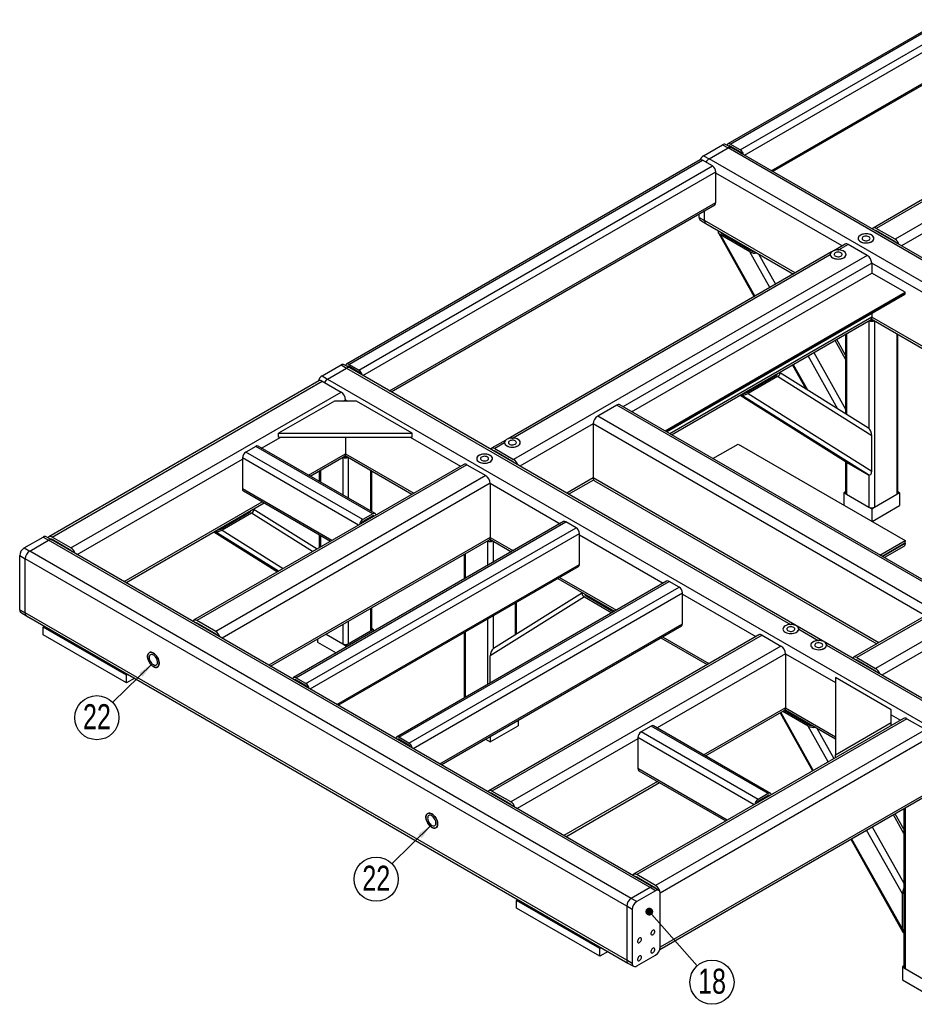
# Model space of a CAD drawing. Header units: millimetres. Extents: x 0 to 841, y 0 to 594.
# Tile 17 of 19: x 622 to 736, y 383 to 508. Entities that reach past the tile are written whole.
import ezdxf

# ---------------------------------------------------------------- set-up
doc = ezdxf.new("R2010")
doc.units = ezdxf.units.MM
doc.layers.add('NOTES', color=6, linetype='Continuous')
doc.layers.add('TRAIT-FORT', color=4, linetype='Continuous', lineweight=25)
doc.styles.add('SLDTEXTSTYLE0', font='TXT', dxfattribs={"width": 0.75})
doc.dimstyles.new('SLDDIMSTYLE6', dxfattribs={"dimtxt": 0.18, "dimasz": 1, "dimexe": 0, "dimexo": 0.0625, "dimgap": 0, "dimtad": 0, "dimtih": 1, "dimtoh": 1, "dimdec": 0, "dimrnd": 1e-09, "dimzin": 0, "dimdsep": 46, "dimtxsty": 'Standard', "dimblk1": 'DOT', "dimblk2": 'DOT', "dimsah": 1, "dimcen": 0.09, "dimadec": 0, "dimazin": 0, "dimtfac": 1, "dimtdec": 0, "dimtofl": 0, "dimtmove": 0, "dimatfit": 3, "dimldrblk": 'DOT', "dimfxl": 1, "dimfrac": 2, "dimtolj": 1, "dimtzin": 0, "dimarcsym": 0})
doc.dimstyles.new('SLDDIMSTYLE7', dxfattribs={"dimtxt": 0.18, "dimasz": 2, "dimexe": 0, "dimexo": 0.0625, "dimgap": 0, "dimtad": 0, "dimtih": 1, "dimtoh": 1, "dimdec": 0, "dimrnd": 1e-09, "dimzin": 0, "dimdsep": 46, "dimtxsty": 'Standard', "dimsah": 1, "dimcen": 0.09, "dimadec": 0, "dimazin": 0, "dimtfac": 2, "dimtdec": 0, "dimtofl": 0, "dimtmove": 0, "dimatfit": 3, "dimfxl": 1, "dimfrac": 2, "dimtolj": 1, "dimtzin": 0, "dimarcsym": 0})

# ---------------------------------------------------------------- blocks, each defined once
blk = doc.blocks.new('SW_NOTE_28')
at = {"layer": 'NOTES', "color": 0}
blk.add_circle((1.86, -2.1), 2.8, dxfattribs=at)
at = {"layer": 'NOTES', "color": 0, "insert": (1.87, -0.38), "char_height": 3.175, "attachment_point": 2, "style": 'SLDTEXTSTYLE0'}
blk.add_mtext('18', dxfattribs=at)
blk = doc.blocks.new('_Dot')
at = {"color": 0, "linetype": 'ByBlock', "lineweight": -2}
blk.add_line((-0.5, 0), (-1, 0), dxfattribs=at)
at = {"color": 0, "linetype": 'ByBlock', "const_width": 0.5}
blk.add_lwpolyline([(-0.25, 0, 1), (0.25, 0, 1)], format="xyb", close=True, dxfattribs=at)
blk = doc.blocks.new('SW_NOTE_29')
at = {"layer": 'NOTES', "color": 0}
blk.add_circle((-2, -1.96), 2.8, dxfattribs=at)
at = {"layer": 'NOTES', "color": 0, "insert": (-1.99, -0.25), "char_height": 3.175, "attachment_point": 2, "style": 'SLDTEXTSTYLE0'}
blk.add_mtext('22', dxfattribs=at)
blk = doc.blocks.new('SW_NOTE_30')
at = {"layer": 'NOTES', "color": 0}
blk.add_circle((-2.01, -1.96), 2.8, dxfattribs=at)
at = {"layer": 'NOTES', "color": 0, "insert": (-2, -0.24), "char_height": 3.175, "attachment_point": 2, "style": 'SLDTEXTSTYLE0'}
blk.add_mtext('22', dxfattribs=at)

msp = doc.modelspace()

# ---------------------------------------------------------------- linework, layer by layer
at = {"layer": 'TRAIT-FORT', "lineweight": 25}
for p, q in [((746.15, 512.1541), (712.2089, 492.5603)), ((712.5089, 492.5306), (746.45, 512.1244)), ((713.7817, 491.7958), (747.7228, 511.3896)), ((714.2989, 491.1146), (748.147, 510.6548)), ((717.6935, 489.1549), (748.147, 506.7354)), ((717.8693, 489.0534), (748.0228, 506.4606)), ((764.5762, 501.469), (730.6351, 481.8752)), ((764.9762, 501.4294), (731.0351, 481.8356)), ((767.3804, 500.0415), (733.4392, 480.4477)), ((767.946, 499.0617), (734.2393, 479.6032)), ((713.7817, 491.7958), (712.5089, 492.5306)), ((709.1148, 491.061), (711.5189, 492.4489)), ((709.8219, 490.6528), (712.226, 492.0407)), ((711.5189, 492.4489), (712.226, 492.0407)), ((712.626, 492.0803), (711.9189, 492.4885)), ((788.5936, 447.9547), (712.226, 492.0407)), ((712.3897, 492.2168), (712.5089, 492.2856)), ((713.7817, 491.5508), (712.5089, 492.2856)), ((788.9935, 447.9943), (712.626, 492.0803)), ((708.6734, 490.5193), (663.7721, 464.5983)), ((664.0721, 464.5686), (708.9733, 490.4896)), ((710.2461, 489.7548), (708.9733, 490.4896)), ((709.1148, 491.061), (709.8219, 490.6528)), ((786.1894, 446.5668), (709.8219, 490.6528)), ((665.3448, 463.8338), (710.2461, 489.7548)), ((665.862, 463.1526), (710.6704, 489.0199)), ((710.6704, 485.1005), (710.6704, 489.0199)), ((726.6995, 479.6032), (710.6704, 488.8566)), ((669.2567, 461.1929), (710.6704, 485.1005)), ((669.4325, 461.0915), (710.5461, 484.8258)), ((709.2562, 482.8141), (709.2562, 484.0812)), ((708.5491, 483.2223), (708.5491, 483.673)), ((708.5491, 483.2223), (709.2562, 482.8141)), ((708.7148, 482.856), (709.4219, 482.4478)), ((720.7588, 476.1738), (709.2562, 482.8141)), ((709.4219, 482.4478), (720.5244, 476.0385)), ((731.0351, 481.509), (730.9866, 481.481)), ((733.4392, 480.4477), (731.0351, 481.8356)), ((733.4392, 480.1211), (731.0351, 481.509)), ((710.9966, 481.2461), (715.5347, 473.158)), ((714.9797, 478.8567), (711.258, 481.0052)), ((711.258, 481.0052), (715.6301, 473.213)), ((711.4702, 481.1277), (715.1918, 478.9792)), ((711.4775, 481.2612), (711.5917, 481.0575)), ((725.379, 478.8409), (684.2852, 455.118)), ((717.5307, 474.3102), (714.9797, 478.8567)), ((727.0996, 479.8342), (725.6509, 478.9979)), ((727.4995, 479.7946), (726.2866, 479.0944)), ((729.9037, 478.4067), (727.4995, 479.7946)), ((725.2119, 478.474), (684.9208, 455.2144)), ((729.9037, 478.4067), (685.0024, 452.4858)), ((716.0806, 478.6038), (718.255, 474.7284)), ((725.2088, 478.5188), (725.2088, 478.5172)), ((725.2119, 478.474), (725.2363, 478.6257)), ((730.4694, 477.4269), (698.884, 459.193)), ((730.4694, 477.4269), (730.4694, 476.1613)), ((772.6614, 453.07), (730.4694, 477.4269)), ((699.9801, 458.5602), (730.4694, 476.1613)), ((734.712, 473.7121), (730.4694, 476.1613)), ((704.2228, 456.111), (734.712, 473.7121)), ((704.3289, 456.0498), (734.712, 473.5896)), ((704.4021, 456.0075), (734.6602, 473.4751)), ((704.4021, 456.0075), (734.6602, 473.4751)), ((734.712, 473.5896), (734.712, 473.7121)), ((704.4028, 456.0071), (730.7004, 471.1884)), ((704.4028, 456.0071), (730.7004, 471.1884)), ((730.4694, 470.568), (704.8246, 455.7636)), ((705.059, 455.6283), (730.3037, 470.2017)), ((730.1157, 470.0932), (730.1157, 456.4127)), ((730.4186, 470.3267), (763.5743, 451.1863)), ((730.4694, 471.055), (730.4694, 470.568)), ((763.8087, 451.3216), (730.4694, 470.568)), ((730.7091, 471.1942), (730.7004, 471.1884)), ((730.8228, 470.0933), (730.8228, 446.4392)), ((727.141, 465.2315), (725.8083, 467.6066)), ((727.141, 465.7496), (726.0279, 467.7334)), ((727.141, 468.3759), (727.141, 458.2866)), ((727.2874, 468.4604), (727.2874, 458.1946)), ((733.6511, 468.4606), (733.6511, 448.072)), ((733.7975, 448.2761), (733.7975, 468.3761)), ((726.1845, 458.8869), (722.397, 465.6373)), ((723.1213, 466.0554), (727.141, 458.8914)), ((660.6779, 463.0991), (663.0821, 464.487)), ((661.385, 462.6909), (663.7892, 464.0787)), ((663.0821, 464.487), (663.7892, 464.0787)), ((664.1892, 464.1184), (663.4821, 464.5266)), ((663.7892, 464.0787), (720.1544, 431.5398)), ((663.9529, 464.2548), (664.0721, 464.3236)), ((665.3448, 463.8338), (664.0721, 464.5686)), ((665.3448, 463.5889), (664.0721, 464.3236)), ((740.5567, 420.0323), (664.1892, 464.1184)), ((720.401, 464.485), (722.1054, 461.4473)), ((720.4964, 464.5401), (722.3004, 461.3249)), ((660.6779, 463.0991), (661.385, 462.6909)), ((661.385, 462.6909), (737.7526, 418.6048)), ((714.5813, 460.9878), (718.303, 463.1363)), ((718.5151, 463.0138), (714.7934, 460.8654)), ((718.0587, 463.1328), (718.1728, 463.0612)), ((718.3614, 463.3076), (718.4359, 463.2608)), ((730.4692, 455.5104), (718.5151, 463.0138)), ((730.0578, 456.4557), (718.7678, 463.5422)), ((660.278, 462.4855), (625.9833, 442.6876)), ((626.3833, 442.648), (660.6779, 462.4459)), ((660.6779, 462.4459), (663.0821, 461.058)), ((628.7874, 441.2601), (663.0821, 461.058)), ((663.3651, 459.9151), (663.6478, 460.0782)), ((663.6478, 460.0782), (663.6478, 459.9151)), ((663.6478, 460.0782), (663.9304, 459.9151)), ((713.758, 460.6501), (727.3452, 452.1217)), ((713.7583, 460.6502), (727.358, 452.1139)), ((730.045, 450.5628), (713.8706, 460.7151)), ((714.337, 460.9844), (714.4304, 460.9257)), ((714.7934, 460.8654), (730.4692, 451.0259)), ((662.2336, 459.9151), (655.1625, 455.833)), ((665.062, 459.9151), (662.2336, 459.9151)), ((672.1331, 455.833), (665.062, 459.9151)), ((698.0839, 459.3844), (695.6797, 457.9965)), ((740.5103, 434.8922), (698.0839, 459.3844)), ((740.9103, 434.9318), (698.4839, 459.424)), ((738.1061, 433.5043), (695.6797, 457.9965)), ((695.114, 457.0167), (685.8025, 451.6413)), ((695.114, 457.0167), (695.114, 450.1578)), ((737.3061, 432.6598), (695.114, 457.0167)), ((653.0049, 453.9342), (655.4454, 455.3431)), ((655.1625, 455.3431), (655.1625, 455.833)), ((655.1625, 455.833), (672.1331, 455.833)), ((655.1625, 455.3431), (672.1331, 455.3431)), ((663.6478, 455.3431), (663.6478, 453.2193)), ((671.8502, 455.3431), (678.2627, 451.6413)), ((672.1331, 455.3431), (672.1331, 455.833)), ((730.4692, 451.0259), (730.4692, 455.5104)), ((652.2634, 454.1594), (650.9906, 453.4246)), ((667.1126, 445.5871), (652.2634, 454.1594)), ((667.4126, 445.6168), (652.5633, 454.1891)), ((684.0132, 454.961), (682.1983, 453.9133)), ((683.8461, 454.594), (682.5982, 453.8736)), ((682.5982, 453.8736), (685.0024, 452.4858)), ((683.8431, 454.6389), (683.8431, 454.6372)), ((683.8461, 454.594), (683.8705, 454.7458)), ((710.3039, 452.6005), (713.4988, 454.4449)), ((713.4988, 454.4449), (734.712, 442.1988)), ((629.5875, 440.4157), (650.5663, 452.5265)), ((650.5663, 452.6898), (650.5663, 448.7704)), ((665.3226, 444.1711), (650.5663, 452.6898)), ((665.8398, 444.8523), (650.9906, 453.4246)), ((658.9455, 450.5047), (663.6478, 453.2193)), ((659.1799, 450.3694), (663.4821, 452.853)), ((663.2942, 452.7446), (663.2942, 447.9943)), ((663.597, 452.978), (672.0876, 448.0765)), ((663.6478, 453.2193), (672.322, 448.2118)), ((664.0013, 452.7446), (664.0013, 447.5861)), ((682.5983, 453.547), (682.5498, 453.519)), ((685.0024, 452.1591), (682.5982, 453.547)), ((683.8431, 452.8284), (683.8431, 452.7724)), ((773.0615, 453.3009), (728.1602, 427.38)), ((773.4615, 453.2613), (728.5602, 427.3404)), ((678.6627, 451.8722), (644.3681, 432.0743)), ((679.0627, 451.8326), (644.768, 432.0347)), ((679.0627, 451.8326), (681.4669, 450.4447)), ((727.141, 452.2498), (727.141, 448.2761)), ((727.2874, 452.1579), (727.2874, 448.072)), ((727.358, 452.1139), (730.045, 450.5628)), ((775.8656, 451.8734), (730.9644, 425.9525)), ((681.4669, 450.4447), (647.1722, 430.6468)), ((660.3195, 451.0273), (660.3195, 449.7116)), ((660.4659, 451.1119), (660.4659, 449.627)), ((666.8296, 451.1119), (666.8296, 445.9533)), ((666.9761, 445.8688), (666.9761, 451.0273)), ((695.114, 450.1578), (691.7431, 448.2118)), ((731.3654, 429.2303), (695.114, 450.1578)), ((730.1157, 450.5318), (730.1157, 446.4392)), ((776.4313, 450.8937), (731.7644, 425.108)), ((682.0326, 449.4649), (647.9723, 429.8023)), ((661.928, 442.2114), (650.5663, 448.7704)), ((682.0326, 449.4649), (682.0326, 442.606)), ((682.0326, 449.4649), (690.9077, 444.3414)), ((691.9775, 448.0765), (695.1649, 449.9165)), ((695.2798, 449.7915), (731.131, 429.095)), ((650.6906, 448.4957), (661.7522, 442.11)), ((727.141, 448.3957), (726.9337, 448.2761)), ((726.9337, 448.2761), (726.9337, 446.6891)), ((726.9337, 448.2761), (727.2873, 448.0719)), ((727.2874, 448.072), (730.1157, 446.4392)), ((730.8228, 446.4392), (733.6511, 448.072)), ((733.6511, 448.0719), (734.0048, 448.2761)), ((734.0048, 448.2761), (733.7975, 448.3957)), ((734.0048, 448.2761), (734.0048, 446.643)), ((635.5282, 436.9862), (653.078, 447.1175)), ((635.7625, 436.8509), (653.3124, 446.9822)), ((730.1156, 446.4392), (730.4692, 446.2351)), ((730.4692, 446.2351), (730.8229, 446.4392)), ((730.5092, 444.625), (734.0048, 446.643)), ((647.76, 443.6391), (651.4816, 445.7876)), ((651.6938, 445.6652), (647.9721, 443.5167)), ((651.2373, 445.7842), (651.3515, 445.7125)), ((651.5399, 445.959), (651.6146, 445.9121)), ((659.4631, 440.7885), (651.6938, 445.6652)), ((660.0332, 441.1177), (651.9464, 446.1936)), ((667.1126, 445.5871), (665.8398, 444.8523)), ((667.1126, 445.3421), (665.8398, 444.6074)), ((667.2318, 445.2733), (667.1126, 445.3421)), ((730.4692, 446.2351), (730.4692, 444.6481)), ((691.3492, 444.5963), (657.0546, 424.7984)), ((657.3545, 424.7687), (691.6492, 444.5666)), ((658.6273, 424.0339), (692.922, 443.8318)), ((692.922, 443.8318), (691.6492, 444.5666)), ((622.8477, 441.2601), (625.2519, 442.648)), ((625.2519, 442.648), (625.959, 442.2398)), ((626.359, 442.2794), (625.6519, 442.6876)), ((628.7874, 441.2601), (626.3833, 442.648)), ((646.9365, 443.3015), (655.0234, 438.2255)), ((646.9368, 443.3017), (655.0237, 438.2257)), ((655.136, 438.2906), (647.0492, 443.3665)), ((647.5156, 443.6358), (647.6091, 443.577)), ((647.9721, 443.5167), (655.7414, 438.64)), ((682.0326, 442.606), (653.9129, 426.3729)), ((659.1445, 423.3527), (693.3463, 443.097)), ((660.3195, 442.937), (660.3195, 441.2829)), ((660.4659, 442.8525), (660.4659, 441.3674)), ((682.0326, 442.606), (684.9671, 440.9119)), ((693.3463, 439.1776), (693.3463, 443.097)), ((693.3463, 442.9337), (703.9892, 436.7896)), ((623.5548, 440.8519), (625.959, 442.2398)), ((702.3265, 398.1538), (625.959, 442.2398)), ((626.3348, 442.2934), (626.3833, 442.3214)), ((702.7265, 398.1934), (626.359, 442.2794)), ((628.7874, 440.9335), (626.3833, 442.3214)), ((654.1473, 426.2376), (681.8668, 442.2397)), ((681.6789, 442.1312), (681.6789, 439.0137)), ((681.9817, 442.3647), (684.7327, 440.7766)), ((682.386, 442.1314), (682.386, 439.4219)), ((731.5171, 440.3543), (734.712, 442.1988)), ((731.8, 440.191), (734.712, 441.8721)), ((734.5352, 441.7701), (731.8, 440.191)), ((734.5352, 441.4435), (732.0828, 440.0277)), ((734.6602, 441.902), (734.712, 441.8721)), ((734.712, 442.1988), (734.712, 442.0763)), ((734.712, 441.8721), (734.712, 441.7497)), ((622.282, 440.2803), (622.9891, 439.8721)), ((622.282, 433.4214), (622.282, 440.2803)), ((622.8477, 441.2601), (623.5548, 440.8519)), ((699.9224, 396.7659), (623.5548, 440.8519)), ((678.7041, 440.4139), (678.7041, 437.2964)), ((678.8506, 440.4985), (678.8506, 437.381)), ((699.3567, 395.7861), (622.9891, 439.8721)), ((622.9891, 433.0132), (622.9891, 439.8721)), ((662.5392, 421.393), (693.3463, 439.1776)), ((662.715, 421.2916), (693.222, 438.9029)), ((690.8346, 437.5247), (698.0485, 433.3602)), ((704.4307, 437.0445), (670.136, 417.2466)), ((670.436, 417.2169), (704.7307, 437.0148)), ((671.7088, 416.4822), (706.0035, 436.2801)), ((690.6002, 437.3894), (697.8142, 433.2249)), ((706.0035, 436.2801), (704.7307, 437.0148)), ((672.226, 415.801), (706.4277, 435.5452)), ((693.9866, 435.0519), (682.0324, 427.5485)), ((693.734, 435.5803), (682.4439, 428.4937)), ((693.9866, 435.0519), (697.4828, 433.0336)), ((694.1404, 435.3457), (694.0658, 435.2988)), ((694.1987, 435.1743), (697.6949, 433.156)), ((694.4431, 435.1709), (694.3288, 435.0992)), ((706.4277, 431.6258), (706.4277, 435.5452)), ((706.4277, 435.3819), (715.7393, 430.0064)), ((685.2143, 434.2801), (685.2143, 430.2327)), ((685.3607, 430.3246), (685.3607, 434.3647)), ((622.282, 433.4214), (622.9891, 433.0132)), ((622.4478, 433.0551), (623.1549, 432.6469)), ((699.3567, 388.9272), (622.9891, 433.0132)), ((623.1549, 432.6469), (699.5224, 388.5609)), ((666.8296, 433.5589), (666.8296, 430.7234)), ((666.9761, 430.9275), (666.9761, 433.6435)), ((682.386, 432.6474), (682.386, 428.4507)), ((625.2519, 431.217), (625.4419, 431.3267)), ((644.7681, 431.7081), (644.7196, 431.6801)), ((647.1722, 430.6468), (644.768, 432.0347)), ((647.1722, 430.3202), (644.768, 431.7081)), ((663.2942, 431.518), (663.2942, 429.0906)), ((664.0013, 431.9262), (664.0013, 429.0906)), ((675.6207, 413.8413), (706.4277, 431.6258)), ((675.7965, 413.7398), (706.3035, 431.3511)), ((681.6789, 432.2392), (681.6789, 423.9102)), ((720.1544, 431.5398), (720.2257, 431.5304)), ((635.8585, 425.0939), (625.2519, 431.217)), ((625.2519, 430.2371), (625.2519, 431.217)), ((635.8585, 424.1141), (625.2519, 430.2371)), ((661.1919, 430.3043), (663.2942, 429.0906)), ((664.0013, 429.0906), (666.8296, 430.7234)), ((666.8297, 430.7233), (667.1833, 430.9275)), ((667.1833, 430.9275), (666.9761, 431.0471)), ((667.1833, 430.9275), (667.1833, 430.6456)), ((678.7041, 430.5219), (678.7041, 422.1929)), ((678.8506, 430.6064), (678.8506, 422.2774)), ((716.1394, 430.2374), (681.8447, 410.4395)), ((716.5394, 430.1978), (682.2447, 410.3999)), ((716.5394, 430.1978), (718.9435, 428.8099)), ((721.1975, 430.9377), (723.69, 429.4988)), ((721.1984, 430.9626), (721.1984, 430.9631)), ((660.1123, 429.6811), (660.1123, 429.2944)), ((660.1123, 429.2944), (662.4775, 427.929)), ((663.2942, 429.0906), (663.6478, 428.8865)), ((663.6478, 428.8865), (664.0014, 429.0906)), ((663.6478, 428.8865), (663.6478, 428.6046)), ((718.9435, 428.8099), (684.6489, 409.012)), ((703.6817, 429.8376), (709.5643, 426.4417)), ((703.9161, 429.9729), (709.7986, 426.577)), ((723.69, 429.4988), (723.7612, 429.4894)), ((724.733, 428.8966), (740.1567, 419.9927)), ((724.734, 428.9215), (724.734, 428.922)), ((682.0324, 424.1143), (682.0324, 427.5485)), ((719.5092, 427.8301), (703.2094, 418.4205)), ((719.5092, 427.8301), (719.5092, 420.9712)), ((719.5092, 427.8301), (725.8732, 424.1563)), ((728.5602, 427.0137), (728.5117, 426.9857)), ((728.5602, 427.3404), (730.9644, 425.9525)), ((730.9644, 425.6259), (728.5602, 427.0138)), ((636.0485, 425.2036), (635.8585, 425.0939)), ((635.8585, 424.1141), (635.8585, 425.0939)), ((636.8971, 424.7137), (635.8585, 424.1141)), ((657.2353, 424.4549), (657.3546, 424.5237)), ((658.6273, 424.0339), (657.3545, 424.7687)), ((658.6273, 423.789), (657.3545, 424.5237)), ((732.9443, 420.7275), (725.8732, 424.8095)), ((725.8732, 424.8095), (725.8732, 415.0126)), ((719.5092, 420.9712), (709.1501, 414.991)), ((709.3845, 414.8557), (719.3435, 420.6049)), ((718.8296, 420.3082), (722.9594, 412.9479)), ((718.925, 420.3633), (723.0548, 413.003)), ((722.4045, 418.6466), (719.1778, 420.5093)), ((719.3851, 420.6345), (722.6166, 418.769)), ((719.4584, 420.7299), (725.8732, 417.0267)), ((719.5092, 420.9712), (725.8732, 417.2973)), ((732.9443, 419.0947), (732.9443, 420.7275)), ((732.9443, 420.0742), (734.1241, 419.3931)), ((685.568, 419.3808), (685.568, 418.681)), ((734.5242, 419.6241), (700.2295, 399.8262)), ((734.9242, 419.5845), (700.6295, 399.7866)), ((725.8732, 415.0126), (732.9443, 419.0947)), ((732.9443, 418.712), (732.9443, 419.0947)), ((734.9242, 419.5845), (737.3283, 418.1966)), ((682.0324, 416.64), (685.568, 418.681)), ((702.468, 418.6456), (701.1952, 417.9109)), ((716.0445, 409.3385), (701.1952, 417.9109)), ((717.3173, 410.0733), (702.468, 418.6456)), ((717.6173, 410.103), (702.7679, 418.6753)), ((737.3283, 418.1966), (703.0336, 398.3987)), ((724.9554, 414.1002), (722.4045, 418.6466)), ((723.5053, 418.3937), (725.6797, 414.5183)), ((670.3168, 416.9031), (670.436, 416.9719)), ((671.7088, 416.4822), (670.436, 417.2169)), ((671.7088, 416.2372), (670.436, 416.972)), ((681.4264, 416.9899), (682.0324, 416.64)), ((682.0324, 417.3397), (682.0324, 416.64)), ((700.7709, 417.0127), (685.4489, 408.1675)), ((700.7709, 417.176), (700.7709, 413.2566)), ((715.5272, 408.6574), (700.7709, 417.176)), ((737.894, 417.2168), (703.5993, 397.4189)), ((725.8732, 414.63), (725.8732, 415.0126)), ((712.1325, 406.6977), (700.7709, 413.2566)), ((700.8952, 412.9819), (711.9568, 406.5962)), ((703.2826, 411.6037), (691.3896, 404.7381)), ((691.624, 404.6028), (703.5169, 411.4684)), ((682.2447, 410.0733), (682.1962, 410.0453)), ((684.6489, 409.012), (682.2447, 410.3999)), ((684.6489, 408.6854), (682.2447, 410.0733)), ((737.894, 410.3579), (703.5993, 390.56)), ((717.3173, 410.0733), (716.0445, 409.3385)), ((703.5485, 390.26), (737.7283, 409.9916)), ((717.3173, 409.8283), (716.0445, 409.0935)), ((717.4364, 409.7595), (717.3173, 409.8283)), ((734.5659, 405.5392), (733.4526, 407.5233)), ((734.5659, 408.166), (734.5659, 388.066)), ((734.7123, 408.2505), (734.7123, 387.8619)), ((734.5659, 405.0211), (733.233, 407.3965)), ((734.3586, 397.3412), (729.8217, 405.4272)), ((730.546, 405.8454), (734.5659, 398.681)), ((727.8257, 404.2749), (734.4365, 392.4928)), ((727.9211, 404.33), (734.3586, 392.8567)), ((700.6295, 399.46), (700.581, 399.432)), ((703.0336, 398.3987), (700.6295, 399.7866)), ((703.0336, 398.0721), (700.6295, 399.46)), ((702.3265, 398.1538), (699.9224, 396.7659)), ((703.0336, 397.7456), (700.6295, 396.3577)), ((703.0336, 397.7456), (702.3265, 398.1538)), ((703.4336, 397.7852), (702.7265, 398.1934)), ((685.356, 396.5197), (685.5459, 396.6293)), ((695.9626, 390.3966), (685.356, 396.5197)), ((685.356, 395.5398), (685.356, 396.5197)), ((700.6295, 396.3577), (699.9224, 396.7659)), ((703.5993, 390.56), (703.5993, 397.4189)), ((734.3586, 392.8567), (734.3586, 397.3412)), ((695.9626, 389.4167), (685.356, 395.5398)), ((699.3567, 395.7861), (699.3567, 388.9272)), ((700.0638, 395.3779), (699.3567, 395.7861)), ((700.0638, 395.3779), (700.0638, 388.519)), ((696.1525, 390.5063), (695.9626, 390.3966)), ((695.9626, 389.4167), (695.9626, 390.3966)), ((697.0012, 390.0163), (695.9626, 389.4167)), ((700.0638, 388.519), (699.3567, 388.9272)), ((700.6295, 388.1923), (703.0336, 389.5802)), ((699.5224, 388.5609), (700.2295, 388.1527)), ((734.5659, 388.1856), (734.3586, 388.066)), ((734.3586, 388.066), (734.3586, 386.4329)), ((734.3586, 388.066), (734.7122, 387.8618)), ((734.7123, 387.8619), (737.5406, 386.2291)), ((734.3586, 386.4329), (737.8941, 384.3919))]:
    msp.add_line(p, q, dxfattribs=at)
at = {"layer": 'TRAIT-FORT', "lineweight": 25, "flags": 128}
for points in [[(712.5089, 492.5306), (712.4261, 492.5689), (712.3465, 492.587), (712.2732, 492.5841), (712.2089, 492.5603), (712.1561, 492.5165), (712.1169, 492.4544), (712.0949, 492.3869)], [(729.0373, 480.1517), (729.1839, 480.0818), (729.3507, 480.0292), (729.5318, 479.9958), (729.7206, 479.9827), (729.9102, 479.9906), (730.0938, 480.019), (730.2649, 480.0669), (730.417, 480.1327), (730.5449, 480.2139), (730.6439, 480.3076), (730.7103, 480.4105), (730.7418, 480.5187), (730.7373, 480.6284), (730.6969, 480.7356), (730.6221, 480.8365), (730.5155, 480.9274), (730.3811, 481.005), (730.2236, 481.0665), (730.0489, 481.1097), (729.8631, 481.1331), (729.673, 481.1357), (729.4856, 481.1175), (729.3074, 481.0791), (729.1451, 481.022), (729.0044, 480.9482), (728.8905, 480.8603), (728.8074, 480.7616), (728.7582, 480.6556), (728.7447, 480.5461), (728.7672, 480.4372), (728.8251, 480.3326), (728.9162, 480.2363), (729.0373, 480.1517)], [(730.4515, 480.9681), (730.3049, 481.0379), (730.138, 481.0905), (729.9569, 481.124), (729.7682, 481.137), (729.5786, 481.1292), (729.3949, 481.1008), (729.2239, 481.0528), (729.0717, 480.987), (728.9438, 480.9058), (728.8449, 480.8121), (728.7785, 480.7093), (728.7469, 480.601), (728.7515, 480.4913), (728.7919, 480.3841), (728.8667, 480.2832), (728.9733, 480.1923), (729.1077, 480.1147), (729.2651, 480.0532), (729.4399, 480.01), (729.6257, 479.9867), (729.8157, 479.984), (730.0032, 480.0022), (730.1813, 480.0406), (730.3437, 480.0977), (730.4843, 480.1715), (730.5983, 480.2594), (730.6813, 480.3581), (730.7305, 480.4641), (730.7441, 480.5736), (730.7215, 480.6826), (730.6636, 480.7871), (730.5725, 480.8834), (730.4515, 480.9681)], [(730.105, 480.768), (729.9943, 480.8165), (729.8651, 480.8459), (729.727, 480.8541), (729.5901, 480.8405), (729.4647, 480.8061), (729.36, 480.7534), (729.2838, 480.6863), (729.2418, 480.6099), (729.2371, 480.5298), (729.2699, 480.4519), (729.338, 480.382), (729.4362, 480.3253), (729.5573, 480.286), (729.6922, 480.267), (729.831, 480.2697), (729.9634, 480.294), (730.0796, 480.338), (730.1708, 480.3984), (730.2305, 480.4708), (730.2541, 480.5498), (730.2399, 480.6296), (730.1889, 480.7042), (730.105, 480.768)], [(725.5017, 478.1106), (725.6483, 478.0408), (725.8152, 477.9882), (725.9963, 477.9547), (726.1851, 477.9417), (726.3747, 477.9495), (726.5583, 477.978), (726.7293, 478.0259), (726.8815, 478.0917), (727.0094, 478.1729), (727.1083, 478.2666), (727.1748, 478.3694), (727.2063, 478.4777), (727.2018, 478.5874), (727.1614, 478.6946), (727.0865, 478.7955), (726.98, 478.8864), (726.8455, 478.964), (726.6881, 479.0255), (726.5133, 479.0687), (726.3276, 479.092), (726.1375, 479.0947), (725.95, 479.0765), (725.7719, 479.0381), (725.6096, 478.981), (725.4689, 478.9072), (725.355, 478.8193), (725.2719, 478.7206), (725.2227, 478.6146), (725.2091, 478.5051), (725.2317, 478.3961), (725.2896, 478.2916), (725.3807, 478.1953), (725.5017, 478.1106)], [(725.2119, 478.474), (725.2445, 478.3662), (725.3117, 478.2638), (725.4112, 478.1707), (725.5394, 478.09), (725.6916, 478.0248), (725.8624, 477.9773), (726.0457, 477.9493), (726.2348, 477.9418), (726.423, 477.9549), (726.6035, 477.9884), (726.7698, 478.0409), (726.916, 478.1106), (727.0367, 478.195), (727.1277, 478.291), (727.1857, 478.3952), (727.2085, 478.5039), (727.1954, 478.6131), (727.1469, 478.7189), (727.0647, 478.8175), (726.9517, 478.9053), (726.812, 478.9793), (726.6506, 479.0368), (726.4733, 479.0756), (726.2866, 479.0944)], [(726.5695, 478.727), (726.4588, 478.7755), (726.3296, 478.8049), (726.1914, 478.8131), (726.0546, 478.7995), (725.9291, 478.765), (725.8245, 478.7123), (725.7483, 478.6453), (725.7063, 478.5689), (725.7015, 478.4887), (725.7344, 478.4108), (725.8025, 478.3409), (725.9007, 478.2843), (726.0218, 478.245), (726.1567, 478.226), (726.2955, 478.2287), (726.4279, 478.253), (726.544, 478.2969), (726.6353, 478.3574), (726.695, 478.4298), (726.7186, 478.5088), (726.7043, 478.5886), (726.6534, 478.6631), (726.5695, 478.727)], [(730.7004, 471.1884), (730.7004, 471.1884), (730.7091, 471.1942)], [(664.0721, 464.5686), (663.9893, 464.607), (663.9097, 464.625), (663.8363, 464.6221), (663.7721, 464.5983), (663.7193, 464.5545), (663.6801, 464.4924), (663.6581, 464.4249)], [(684.136, 454.2307), (684.2826, 454.1608), (684.4495, 454.1082), (684.6305, 454.0748), (684.8193, 454.0618), (685.0089, 454.0696), (685.1926, 454.098), (685.3636, 454.146), (685.5158, 454.2117), (685.6436, 454.293), (685.7426, 454.3867), (685.809, 454.4895), (685.8406, 454.5977), (685.836, 454.7074), (685.7956, 454.8147), (685.7208, 454.9156), (685.6142, 455.0065), (685.4798, 455.0841), (685.3224, 455.1456), (685.1476, 455.1888), (684.9618, 455.2121), (684.7718, 455.2147), (684.5843, 455.1965), (684.4062, 455.1582), (684.2438, 455.1011), (684.1032, 455.0272), (683.9892, 454.9394), (683.9062, 454.8406), (683.8569, 454.7346), (683.8434, 454.6252), (683.866, 454.5162), (683.9238, 454.4117), (684.015, 454.3153), (684.136, 454.2307)], [(683.8461, 454.594), (683.8787, 454.4862), (683.946, 454.3839), (684.0455, 454.2907), (684.1736, 454.2101), (684.3258, 454.1449), (684.4966, 454.0974), (684.6799, 454.0694), (684.869, 454.0618), (685.0572, 454.075), (685.2377, 454.1085), (685.4041, 454.161), (685.5502, 454.2307), (685.671, 454.3151), (685.7619, 454.4111), (685.8199, 454.5153), (685.8428, 454.6239), (685.8297, 454.7331), (685.7812, 454.8389), (685.6989, 454.9375), (685.5859, 455.0254), (685.4462, 455.0994), (685.2848, 455.1568), (685.1076, 455.1956), (684.9208, 455.2144)], [(685.2037, 454.8471), (685.0931, 454.8955), (684.9639, 454.925), (684.8257, 454.9332), (684.6888, 454.9195), (684.5634, 454.8851), (684.4587, 454.8324), (684.3825, 454.7654), (684.3405, 454.6889), (684.3358, 454.6088), (684.3687, 454.5309), (684.4367, 454.461), (684.5349, 454.4043), (684.656, 454.365), (684.7909, 454.346), (684.9298, 454.3488), (685.0621, 454.373), (685.1783, 454.417), (685.2696, 454.4774), (685.3292, 454.5498), (685.3528, 454.6289), (685.3386, 454.7086), (685.2876, 454.7832), (685.2037, 454.8471)], [(680.6005, 452.1897), (680.7471, 452.1198), (680.9139, 452.0672), (681.095, 452.0338), (681.2838, 452.0208), (681.4734, 452.0286), (681.657, 452.057), (681.828, 452.105), (681.9802, 452.1707), (682.1081, 452.2519), (682.2071, 452.3456), (682.2735, 452.4485), (682.305, 452.5567), (682.3005, 452.6664), (682.2601, 452.7737), (682.1852, 452.8746), (682.0787, 452.9654), (681.9443, 453.043), (681.7868, 453.1046), (681.6121, 453.1478), (681.4263, 453.1711), (681.2362, 453.1737), (681.0487, 453.1555), (680.8706, 453.1172), (680.7083, 453.06), (680.5676, 452.9862), (680.4537, 452.8983), (680.3706, 452.7996), (680.3214, 452.6936), (680.3079, 452.5841), (680.3304, 452.4752), (680.3883, 452.3706), (680.4794, 452.2743), (680.6005, 452.1897)], [(682.0147, 453.0061), (681.8681, 453.076), (681.7012, 453.1286), (681.5201, 453.162), (681.3314, 453.175), (681.1417, 453.1672), (680.9581, 453.1388), (680.7871, 453.0908), (680.6349, 453.0251), (680.507, 452.9438), (680.4081, 452.8501), (680.3416, 452.7473), (680.3101, 452.6391), (680.3146, 452.5294), (680.3551, 452.4221), (680.4299, 452.3212), (680.5364, 452.2303), (680.6709, 452.1527), (680.8283, 452.0912), (681.0031, 452.048), (681.1888, 452.0247), (681.3789, 452.0221), (681.5664, 452.0403), (681.7445, 452.0786), (681.9068, 452.1357), (682.0475, 452.2096), (682.1614, 452.2974), (682.2445, 452.3961), (682.2937, 452.5022), (682.3073, 452.6116), (682.2847, 452.7206), (682.2268, 452.8251), (682.1357, 452.9215), (682.0147, 453.0061)], [(681.6682, 452.8061), (681.5575, 452.8545), (681.4283, 452.8839), (681.2902, 452.8921), (681.1533, 452.8785), (681.0279, 452.8441), (680.9232, 452.7914), (680.847, 452.7243), (680.805, 452.6479), (680.8002, 452.5678), (680.8331, 452.4899), (680.9012, 452.42), (680.9994, 452.3633), (681.1205, 452.324), (681.2554, 452.305), (681.3942, 452.3078), (681.5266, 452.332), (681.6427, 452.376), (681.734, 452.4364), (681.7937, 452.5088), (681.8173, 452.5878), (681.8031, 452.6676), (681.7521, 452.7422), (681.6682, 452.8061)], [(667.5266, 445.4435), (667.5046, 445.5109), (667.4654, 445.573), (667.4126, 445.6168), (667.3483, 445.6406), (667.275, 445.6435), (667.1954, 445.6255), (667.1126, 445.5871)], [(720.1544, 431.5398), (719.9639, 431.5243), (719.7821, 431.488), (719.6157, 431.4322), (719.4709, 431.3591), (719.353, 431.2714), (719.2664, 431.1722), (719.2142, 431.0653), (719.1985, 430.9546), (719.2199, 430.8442), (719.2774, 430.7382), (719.369, 430.6406), (719.4913, 430.5549), (719.6398, 430.4843), (719.809, 430.4314), (719.9926, 430.3981), (720.1838, 430.3858), (720.3755, 430.3949), (720.5607, 430.425), (720.7325, 430.475), (720.8845, 430.5431), (721.0111, 430.6267), (721.1077, 430.7227), (721.1706, 430.8277), (721.1975, 430.9377)], [(719.4913, 430.5549), (719.6379, 430.485), (719.8048, 430.4324), (719.9859, 430.399), (720.1746, 430.3859), (720.3643, 430.3938), (720.5479, 430.4222), (720.7189, 430.4701), (720.8711, 430.5359), (720.999, 430.6171), (721.0979, 430.7108), (721.1644, 430.8137), (721.1959, 430.9219), (721.1914, 431.0316), (721.151, 431.1388), (721.0761, 431.2397), (720.9696, 431.3306), (720.8351, 431.4082), (720.6777, 431.4697), (720.5029, 431.5129), (720.3172, 431.5363), (720.1271, 431.5389), (719.9396, 431.5207), (719.7615, 431.4823), (719.5992, 431.4252), (719.4585, 431.3514), (719.3446, 431.2635), (719.2615, 431.1648), (719.2123, 431.0588), (719.1987, 430.9493), (719.2213, 430.8404), (719.2792, 430.7358), (719.3703, 430.6395), (719.4913, 430.5549)], [(720.5591, 431.1713), (720.4484, 431.2197), (720.3192, 431.2491), (720.181, 431.2573), (720.0442, 431.2437), (719.9187, 431.2093), (719.814, 431.1566), (719.7379, 431.0895), (719.6959, 431.0131), (719.6911, 430.933), (719.724, 430.8551), (719.7921, 430.7852), (719.8903, 430.7285), (720.0113, 430.6892), (720.1463, 430.6702), (720.2851, 430.6729), (720.4175, 430.6972), (720.5336, 430.7412), (720.6249, 430.8016), (720.6845, 430.874), (720.7081, 430.953), (720.6939, 431.0328), (720.643, 431.1074), (720.5591, 431.1713)], [(723.69, 429.4988), (723.4995, 429.4832), (723.3177, 429.4469), (723.1513, 429.3912), (723.0064, 429.3181), (722.8885, 429.2303), (722.8019, 429.1312), (722.7498, 429.0243), (722.7341, 428.9136), (722.7554, 428.8032), (722.8129, 428.6972), (722.9045, 428.5996), (723.0269, 428.5138), (723.1754, 428.4432), (723.3445, 428.3903), (723.5281, 428.3571), (723.7193, 428.3448), (723.911, 428.3539), (724.0962, 428.384), (724.268, 428.434), (724.42, 428.502), (724.5467, 428.5857), (724.6432, 428.6817), (724.7061, 428.7867), (724.733, 428.8966)], [(723.0269, 428.5138), (723.1735, 428.444), (723.3403, 428.3914), (723.5214, 428.358), (723.7102, 428.3449), (723.8998, 428.3528), (724.0834, 428.3812), (724.2544, 428.4291), (724.4066, 428.4949), (724.5345, 428.5761), (724.6335, 428.6698), (724.6999, 428.7726), (724.7314, 428.8809), (724.7269, 428.9906), (724.6865, 429.0978), (724.6117, 429.1987), (724.5051, 429.2896), (724.3707, 429.3672), (724.2132, 429.4287), (724.0385, 429.4719), (723.8527, 429.4953), (723.6626, 429.4979), (723.4752, 429.4797), (723.297, 429.4413), (723.1347, 429.3842), (722.994, 429.3104), (722.8801, 429.2225), (722.797, 429.1238), (722.7478, 429.0178), (722.7343, 428.9083), (722.7568, 428.7993), (722.8147, 428.6948), (722.9058, 428.5985), (723.0269, 428.5138)], [(724.0946, 429.1302), (723.9839, 429.1787), (723.8547, 429.2081), (723.7166, 429.2163), (723.5797, 429.2027), (723.4543, 429.1682), (723.3496, 429.1155), (723.2734, 429.0485), (723.2314, 428.9721), (723.2266, 428.8919), (723.2595, 428.814), (723.3276, 428.7442), (723.4258, 428.6875), (723.5469, 428.6482), (723.6818, 428.6292), (723.8206, 428.6319), (723.953, 428.6562), (724.0691, 428.7001), (724.1604, 428.7606), (724.2201, 428.833), (724.2437, 428.912), (724.2295, 428.9918), (724.1785, 429.0663), (724.0946, 429.1302)], [(639.2526, 426.1966), (639.1162, 426.29), (638.9844, 426.4093), (638.8617, 426.5507), (638.7524, 426.7091), (638.6601, 426.8793), (638.588, 427.0555), (638.5385, 427.2316), (638.5133, 427.4017), (638.5133, 427.5599), (638.5385, 427.7009), (638.588, 427.8198), (638.6601, 427.9127), (638.7524, 427.9763), (638.8617, 428.0086), (638.9844, 428.0083), (639.1162, 427.9755), (639.2526, 427.9113), (639.389, 427.818), (639.5208, 427.6986), (639.6435, 427.5573), (639.7528, 427.3988), (639.8451, 427.2286), (639.9172, 427.0525), (639.9667, 426.8764), (639.9919, 426.7063), (639.9919, 426.5481), (639.9667, 426.4071), (639.9172, 426.2881), (639.8451, 426.1953), (639.7528, 426.1316), (639.6435, 426.0994), (639.5208, 426.0997), (639.389, 426.1324), (639.2526, 426.1966)], [(639.2526, 426.1966), (639.389, 426.1325), (639.5208, 426.0997), (639.6435, 426.0994), (639.7528, 426.1316), (639.8451, 426.1953), (639.9172, 426.2881), (639.9667, 426.4071), (639.9919, 426.5481), (639.9919, 426.7063), (639.9667, 426.8764), (639.9172, 427.0525), (639.8451, 427.2286), (639.7528, 427.3988), (639.6435, 427.5573), (639.5208, 427.6986), (639.389, 427.818), (639.2526, 427.9113), (639.1162, 427.9755), (638.9844, 428.0083), (638.8618, 428.0086), (638.7524, 427.9763), (638.6601, 427.9127), (638.588, 427.8198), (638.5385, 427.7009), (638.5133, 427.5599), (638.5133, 427.4017), (638.5385, 427.2316), (638.588, 427.0555), (638.6601, 426.8793), (638.7524, 426.7091), (638.8618, 426.5507), (638.9844, 426.4093), (639.1162, 426.29), (639.2526, 426.1966)], [(639.2526, 426.4416), (639.3666, 426.3901), (639.4753, 426.3696), (639.5736, 426.3812), (639.6568, 426.4242), (639.7212, 426.4966), (639.7636, 426.5952), (639.7822, 426.7151), (639.776, 426.8509), (639.7453, 426.9962), (639.6916, 427.1443), (639.6173, 427.288), (639.526, 427.4209), (639.4219, 427.5366), (639.3099, 427.6297), (639.1953, 427.6959), (639.0833, 427.7321), (638.9792, 427.7366), (638.8879, 427.7091), (638.8137, 427.6511), (638.7599, 427.5651), (638.7293, 427.4552), (638.7231, 427.3265), (638.7416, 427.1851), (638.7841, 427.0376), (638.8484, 426.8909), (638.9317, 426.7517), (639.0299, 426.6267), (639.1386, 426.5217), (639.2526, 426.4416)], [(657.3545, 424.7687), (657.2718, 424.8071), (657.1922, 424.8251), (657.1188, 424.8222), (657.0545, 424.7984), (657.0018, 424.7546), (656.9626, 424.6925), (656.9406, 424.6251)], [(670.436, 417.2169), (670.3532, 417.2553), (670.2737, 417.2734), (670.2003, 417.2704), (670.136, 417.2466), (670.0833, 417.2028), (670.044, 417.1408), (670.022, 417.0733)], [(717.7313, 409.9298), (717.7093, 409.9971), (717.6701, 410.0592), (717.6173, 410.103), (717.553, 410.1268), (717.4797, 410.1297), (717.4001, 410.1116), (717.3173, 410.0733)], [(674.6079, 405.7864), (674.4715, 405.8798), (674.3397, 405.9991), (674.2171, 406.1405), (674.1077, 406.2989), (674.0154, 406.4691), (673.9433, 406.6453), (673.8938, 406.8214), (673.8686, 406.9915), (673.8686, 407.1497), (673.8938, 407.2907), (673.9433, 407.4096), (674.0154, 407.5025), (674.1077, 407.5661), (674.2171, 407.5984), (674.3397, 407.5981), (674.4715, 407.5653), (674.6079, 407.5011), (674.7444, 407.4078), (674.8762, 407.2884), (674.9988, 407.1471), (675.1081, 406.9886), (675.2004, 406.8184), (675.2726, 406.6423), (675.3221, 406.4662), (675.3472, 406.2961), (675.3472, 406.1379), (675.3221, 405.9969), (675.2726, 405.8779), (675.2004, 405.7851), (675.1081, 405.7214), (674.9988, 405.6892), (674.8762, 405.6895), (674.7444, 405.7222), (674.6079, 405.7864)], [(674.608, 405.7864), (674.7444, 405.7223), (674.8762, 405.6895), (674.9988, 405.6892), (675.1081, 405.7214), (675.2004, 405.7851), (675.2726, 405.8779), (675.3221, 405.9969), (675.3472, 406.1379), (675.3472, 406.2961), (675.3221, 406.4662), (675.2726, 406.6423), (675.2004, 406.8184), (675.1081, 406.9886), (674.9988, 407.1471), (674.8762, 407.2884), (674.7444, 407.4078), (674.608, 407.5011), (674.4715, 407.5653), (674.3397, 407.5981), (674.2171, 407.5984), (674.1078, 407.5661), (674.0155, 407.5025), (673.9433, 407.4096), (673.8938, 407.2907), (673.8687, 407.1497), (673.8687, 406.9915), (673.8938, 406.8214), (673.9433, 406.6453), (674.0155, 406.4691), (674.1078, 406.2989), (674.2171, 406.1405), (674.3397, 405.9991), (674.4715, 405.8798), (674.608, 405.7864)], [(674.608, 406.0314), (674.722, 405.9799), (674.8306, 405.9594), (674.9289, 405.971), (675.0121, 406.014), (675.0765, 406.0864), (675.1189, 406.1849), (675.1375, 406.3049), (675.1313, 406.4407), (675.1006, 406.586), (675.0469, 406.7341), (674.9727, 406.8778), (674.8814, 407.0107), (674.7773, 407.1264), (674.6653, 407.2195), (674.5506, 407.2857), (674.4386, 407.3219), (674.3345, 407.3264), (674.2432, 407.2989), (674.169, 407.2409), (674.1153, 407.1549), (674.0846, 407.045), (674.0784, 406.9163), (674.097, 406.7749), (674.1394, 406.6274), (674.2038, 406.4807), (674.287, 406.3415), (674.3853, 406.2165), (674.4939, 406.1115), (674.608, 406.0314)], [(702.6801, 392.1523), (702.7604, 392.2142), (702.8321, 392.3003), (702.8873, 392.4014), (702.92, 392.5064), (702.9267, 392.6041), (702.9067, 392.6837), (702.8622, 392.7368), (702.7979, 392.7575), (702.7208, 392.7435), (702.6393, 392.6965), (702.5623, 392.6215), (702.498, 392.5266), (702.4534, 392.4221), (702.4334, 392.3193), (702.4402, 392.2295), (702.4729, 392.1622), (702.5281, 392.1248), (702.5997, 392.1214), (702.6801, 392.1523)], [(700.9827, 391.1724), (701.063, 391.2343), (701.1347, 391.3204), (701.1899, 391.4215), (701.2226, 391.5266), (701.2293, 391.6242), (701.2093, 391.7039), (701.1648, 391.7569), (701.1005, 391.7776), (701.0234, 391.7636), (700.9419, 391.7166), (700.8649, 391.6416), (700.8006, 391.5467), (700.756, 391.4422), (700.736, 391.3394), (700.7428, 391.2496), (700.7755, 391.1823), (700.8307, 391.1449), (700.9023, 391.1415), (700.9827, 391.1724)], [(702.6801, 389.866), (702.7604, 389.9279), (702.8321, 390.014), (702.8873, 390.1151), (702.92, 390.2201), (702.9267, 390.3178), (702.9067, 390.3974), (702.8622, 390.4505), (702.7979, 390.4711), (702.7208, 390.4572), (702.6393, 390.4102), (702.5623, 390.3351), (702.498, 390.2402), (702.4534, 390.1358), (702.4334, 390.033), (702.4402, 389.9431), (702.4729, 389.8759), (702.5281, 389.8385), (702.5997, 389.8351), (702.6801, 389.866)], [(700.9827, 388.8861), (701.063, 388.948), (701.1347, 389.0341), (701.1899, 389.1352), (701.2226, 389.2402), (701.2293, 389.3379), (701.2093, 389.4175), (701.1648, 389.4706), (701.1005, 389.4912), (701.0234, 389.4773), (700.9419, 389.4303), (700.8649, 389.3552), (700.8006, 389.2603), (700.756, 389.1559), (700.736, 389.0531), (700.7428, 388.9632), (700.7755, 388.896), (700.8307, 388.8586), (700.9023, 388.8552), (700.9827, 388.8861)]]:
    msp.add_lwpolyline(points, dxfattribs=at)
at = {"layer": 'TRAIT-FORT', "lineweight": 25}
for centre, radius, start, end in [((711.7533, 492.1218), 0.4024, 65.692881, 125.617577), ((712.4604, 491.7136), 0.4024, 65.692881, 125.617577), ((712.426, 492.1856), 0.1299, 50.352359, 146.102765), ((713.2805, 491.0134), 0.9292, 9.966625, 57.357809), ((713.5314, 491.161), 0.4633, 17.865239, 57.307372), ((709.757, 490.0458), 1.2013, 122.317581, 157.596631), ((708.7976, 490.2442), 0.3018, 54.382423, 114.307119), ((710.4327, 489.6736), 1.1541, 121.954629, 151.1432), ((709.7493, 488.978), 0.9221, 2.605478, 57.394522), ((710.3764, 485.0681), 0.2958, 305.013333, 6.298848), ((708.9411, 483.179), 0.3944, 173.701152, 234.986667), ((709.6482, 482.7708), 0.3944, 173.701153, 234.986667), ((730.8146, 481.5701), 0.3451, 50.291487, 148.544151), ((730.911, 481.3262), 0.2209, 55.838544, 98.946907), ((732.7711, 479.4069), 1.2369, 16.970983, 57.303846), ((733.1492, 479.6507), 0.5526, 35.758867, 58.339246), ((727.2652, 479.4675), 0.4024, 54.382423, 114.307119), ((729.2412, 477.371), 1.2294, 2.605478, 57.394522), ((734.5895, 473.576), 0.1232, 305.013333, 6.298848), ((734.5931, 473.5744), 0.1199, 304.056351, 7.25583), ((730.4692, 470.8137), 0.7807, 244.950198, 295.063059), ((730.0888, 470.5195), 0.3836, 304.056351, 7.25583), ((730.4694, 470.5249), 0.3177, 247.161063, 291.674452), ((663.3164, 464.1598), 0.4024, 65.692881, 125.617577), ((664.0235, 463.7516), 0.4024, 65.692881, 125.617577), ((663.9892, 464.2236), 0.1299, 50.352359, 146.102765), ((664.8437, 463.0514), 0.9292, 9.966625, 57.357809), ((661.3461, 462.0582), 1.2369, 122.696154, 163.029017), ((660.4436, 462.1188), 0.4024, 54.382423, 114.307119), ((661.9958, 461.7116), 1.1541, 121.954629, 151.1432), ((665.0946, 463.199), 0.4633, 17.865239, 57.307372), ((662.4196, 460.0224), 1.2294, 2.605478, 57.394522), ((698.3182, 459.0573), 0.4024, 65.692881, 125.617577), ((696.3422, 456.9608), 1.2294, 122.605478, 177.394522), ((652.4391, 453.9141), 0.3018, 65.692881, 125.617577), ((682.3778, 453.6082), 0.3451, 50.291487, 148.544151), ((651.4874, 452.6479), 0.9221, 122.605478, 177.394522), ((663.6478, 453.4652), 0.7807, 244.950945, 295.049055), ((663.2672, 453.1708), 0.3836, 304.056351, 7.255829), ((663.648, 453.1763), 0.3177, 247.155607, 291.639789), ((682.4742, 453.3643), 0.2209, 55.838544, 98.946907), ((678.8284, 451.5055), 0.4024, 54.382423, 114.307119), ((684.3343, 451.4449), 1.2369, 16.970983, 57.303846), ((684.7123, 451.6888), 0.5526, 35.758867, 58.339246), ((680.8044, 449.409), 1.2294, 2.605478, 57.394522), ((695.4946, 450.1093), 0.3836, 172.74417, 235.943649), ((650.8517, 448.734), 0.2877, 172.74417, 235.943649), ((727.3912, 448.301), 0.2515, 185.694799, 245.625342), ((733.5473, 448.301), 0.2515, 294.374658, 354.305201), ((730.4692, 447.1216), 0.7685, 242.609672, 297.390328), ((667.1955, 445.2421), 0.1299, 33.897235, 129.647641), ((666.3521, 444.0625), 0.9414, 122.967574, 169.707992), ((666.09, 444.2175), 0.4633, 122.692628, 162.134761), ((691.4735, 444.3213), 0.3018, 54.382423, 114.307119), ((692.4251, 443.0551), 0.9221, 2.605478, 57.394522), ((625.4862, 442.3209), 0.4024, 65.692881, 125.617577), ((626.1628, 442.3825), 0.3451, 50.291487, 148.544151), ((681.652, 442.5575), 0.3836, 304.056351, 7.25583), ((626.1933, 441.9127), 0.4024, 65.692881, 125.617577), ((626.2592, 442.1387), 0.2209, 55.838544, 98.946907), ((682.0324, 442.8517), 0.7807, 244.950198, 295.063059), ((682.0326, 442.5629), 0.3177, 247.161063, 291.674452), ((734.3282, 442.0937), 0.3842, 302.605478, 357.394522), ((734.3282, 441.7671), 0.3842, 302.605478, 357.394522), ((623.5102, 440.2245), 1.2294, 122.605478, 177.394522), ((624.2173, 439.8163), 1.2294, 122.605478, 177.394522), ((628.1193, 440.2193), 1.2369, 16.970983, 57.303846), ((628.4974, 440.4631), 0.5526, 35.758867, 58.339246), ((693.0523, 439.1451), 0.2958, 305.013333, 6.298847), ((704.5549, 436.7695), 0.3018, 54.382423, 114.307119), ((705.5066, 435.5033), 0.9221, 2.605478, 57.394522), ((622.674, 433.3781), 0.3944, 173.701152, 234.986667), ((623.3811, 432.9699), 0.3944, 173.701153, 234.986667), ((644.5476, 431.7692), 0.3451, 50.291487, 148.544151), ((644.644, 431.5253), 0.2209, 55.838544, 98.946907), ((706.1337, 431.5934), 0.2958, 305.013333, 6.298848), ((646.5041, 429.606), 1.2369, 16.970983, 57.303846), ((646.8821, 429.8498), 0.5526, 35.758867, 58.339246), ((666.7258, 430.9524), 0.2515, 294.374658, 354.305201), ((716.305, 429.8707), 0.4024, 54.382423, 114.307119), ((663.6478, 429.773), 0.7685, 242.609672, 297.390328), ((718.2811, 427.7742), 1.2294, 2.605478, 57.394522), ((728.3397, 427.0749), 0.3451, 50.291487, 148.544151), ((728.4362, 426.831), 0.2209, 55.838544, 98.946907), ((730.2962, 424.9116), 1.2369, 16.970983, 57.303846), ((730.6743, 425.1555), 0.5526, 35.758867, 58.339246), ((657.2717, 424.4237), 0.1299, 50.352359, 146.102765), ((658.1261, 423.2515), 0.9292, 9.966625, 57.357809), ((658.3771, 423.3991), 0.4633, 17.865239, 57.307372), ((719.1287, 420.9227), 0.3836, 304.056351, 7.25583), ((734.6898, 419.2574), 0.4024, 54.382423, 114.307119), ((701.692, 417.1341), 0.9221, 122.605478, 177.394522), ((702.6437, 418.4003), 0.3018, 65.692881, 125.617577), ((670.3531, 416.8719), 0.1299, 50.352359, 146.102765), ((671.2076, 415.6997), 0.9292, 9.966625, 57.357809), ((671.4586, 415.8473), 0.4633, 17.865239, 57.307372), ((701.0563, 413.2203), 0.2877, 172.744171, 235.943649), ((682.0242, 410.1344), 0.3451, 50.291487, 148.544151), ((682.1207, 409.8905), 0.2209, 55.838544, 98.946907), ((683.9807, 407.9712), 1.2369, 16.970983, 57.303846), ((716.5568, 408.5487), 0.9414, 122.967958, 169.696215), ((716.2948, 408.7037), 0.4632, 122.692494, 162.109504), ((717.4002, 409.7283), 0.1299, 33.966014, 129.645696), ((684.3588, 408.215), 0.5526, 35.758867, 58.339246), ((700.409, 399.5211), 0.3451, 50.291487, 148.544151), ((700.5054, 399.2772), 0.2209, 55.838544, 98.946907), ((702.5609, 397.8267), 0.4024, 65.692881, 125.617577), ((702.3711, 397.363), 1.2294, 2.605478, 57.394522), ((702.7436, 397.6017), 0.5526, 35.758867, 58.339246), ((703.2545, 397.4749), 0.3494, 350.785963, 129.203285), ((700.5849, 395.7302), 1.2294, 122.605478, 177.394522), ((701.292, 395.322), 1.2294, 122.605478, 177.394522), ((702.3711, 390.6159), 1.2294, 302.605478, 357.394522), ((699.7372, 388.8787), 0.3836, 172.74417, 235.943649), ((700.4086, 388.463), 0.3494, 170.785963, 309.203285), ((734.8161, 388.0909), 0.2515, 185.694799, 245.625342)]:
    msp.add_arc(centre, radius, start, end, dxfattribs=at)
for centre, major_axis, ratio, start_param, end_param in [((711.6823, 481.2501), (0.7184, -0.183), 0.52371656, 2.86958801, 4.2197097), ((711.6823, 481.2501), (0.3592, -0.0915), 0.52371656, 3.1020368, 4.2197097), ((715.404, 479.1017), (0.7184, -0.183), 0.52371656, 4.2197097, 5.5698314), ((715.404, 479.1017), (0.3592, -0.0915), 0.52371656, 4.2197097, 5.3373826), ((718.0908, 463.2588), (0.3592, 0.0915), 0.52371656, 5.20506826, 6.32199953), ((718.0908, 463.2588), (0.7184, 0.183), 0.52371656, 5.20506826, 6.55484832), ((714.3692, 461.1103), (0.7184, 0.183), 0.52371656, 3.85528819, 5.20506826), ((714.3692, 461.1103), (0.3592, 0.0915), 0.52371656, 4.08813699, 5.20506826), ((730.045, 455.7554), (-0.1893, 0.743), 0.51104566, 4.24989582, 5.79050603), ((727.358, 452.822), (-0.1893, 0.743), 0.51104566, 2.64891337, 2.67909949), ((730.045, 451.2708), (-0.1893, 0.743), 0.51104566, 2.67909949, 4.24989582), ((651.2695, 445.9101), (0.3592, 0.0915), 0.52371656, 5.20506826, 6.32274115), ((651.2695, 445.9101), (0.7184, 0.183), 0.52371656, 5.20506826, 6.55518995), ((647.5478, 443.7616), (0.7184, 0.183), 0.52371656, 3.85494657, 5.20506826), ((647.5478, 443.7616), (0.3592, 0.0915), 0.52371656, 4.08739536, 5.20506826), ((694.4108, 435.2968), (0.7184, -0.183), 0.52371656, 2.86958801, 4.2197097), ((694.4108, 435.2968), (0.3592, -0.0915), 0.52371656, 3.1020368, 4.2197097), ((682.4567, 427.7934), (0.1893, 0.743), 0.51104566, 0.49267928, 2.03328949), ((722.8287, 418.8915), (0.3592, -0.0915), 0.52371656, 4.2197097, 5.3373826), ((722.8287, 418.8915), (0.7184, -0.183), 0.52371656, 4.2197097, 5.5698314), ((734.7829, 397.5861), (0.1893, 0.743), 0.51104566, 0.99943584, 2.03328949), ((734.7829, 393.1016), (0.1893, 0.743), 0.51104566, 2.03328949, 3.06714314)]:
    msp.add_ellipse(centre, major_axis=major_axis, ratio=ratio, start_param=start_param, end_param=end_param, dxfattribs=at)
for points, knots in [([(726.1386, 479.0857), (726.1474, 479.0879), (726.1955, 479.0996), (726.2456, 479.0967), (726.2866, 479.0944)], [0, 0, 0, 0, 0.18294806, 1, 1, 1, 1]), ([(684.7729, 455.2058), (684.7817, 455.2079), (684.8297, 455.2196), (684.8799, 455.2168), (684.9208, 455.2144)], [0, 0, 0, 0, 0.182948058, 1, 1, 1, 1]), ([(721.1683, 431.0776), (721.1756, 431.0648), (721.1994, 431.0235), (721.1982, 430.9727), (721.1975, 430.9377)], [0, 0, 0, 0, 0.31057914, 1, 1, 1, 1]), ([(724.7038, 429.0366), (724.7112, 429.0237), (724.7349, 428.9824), (724.7338, 428.9317), (724.733, 428.8966)], [0, 0, 0, 0, 0.31057971, 1, 1, 1, 1])]:
    msp.add_open_spline(points, degree=3, knots=knots, dxfattribs=at)

# ---------------------------------------------------------------- block references
at = {"layer": 'NOTES'}
for name, p in [('SW_NOTE_30', (634.0863, 421.6659)), ('SW_NOTE_29', (669.5499, 401.1711)), ('SW_NOTE_28', (708.3253, 388.222))]:
    msp.add_blockref(name, p, dxfattribs=at)

# ---------------------------------------------------------------- leaders
for points, dimstyle in [([(639.1073, 426.5489), (634.0863, 421.6659)], 'SLDDIMSTYLE7'), ([(674.5469, 406.0707), (669.5499, 401.1711)], 'SLDDIMSTYLE7'), ([(702.2236, 395.0872), (708.3253, 388.222)], 'SLDDIMSTYLE6')]:
    msp.add_leader(points, dimstyle=dimstyle, dxfattribs=at)

doc.saveas('drawing.dxf')
